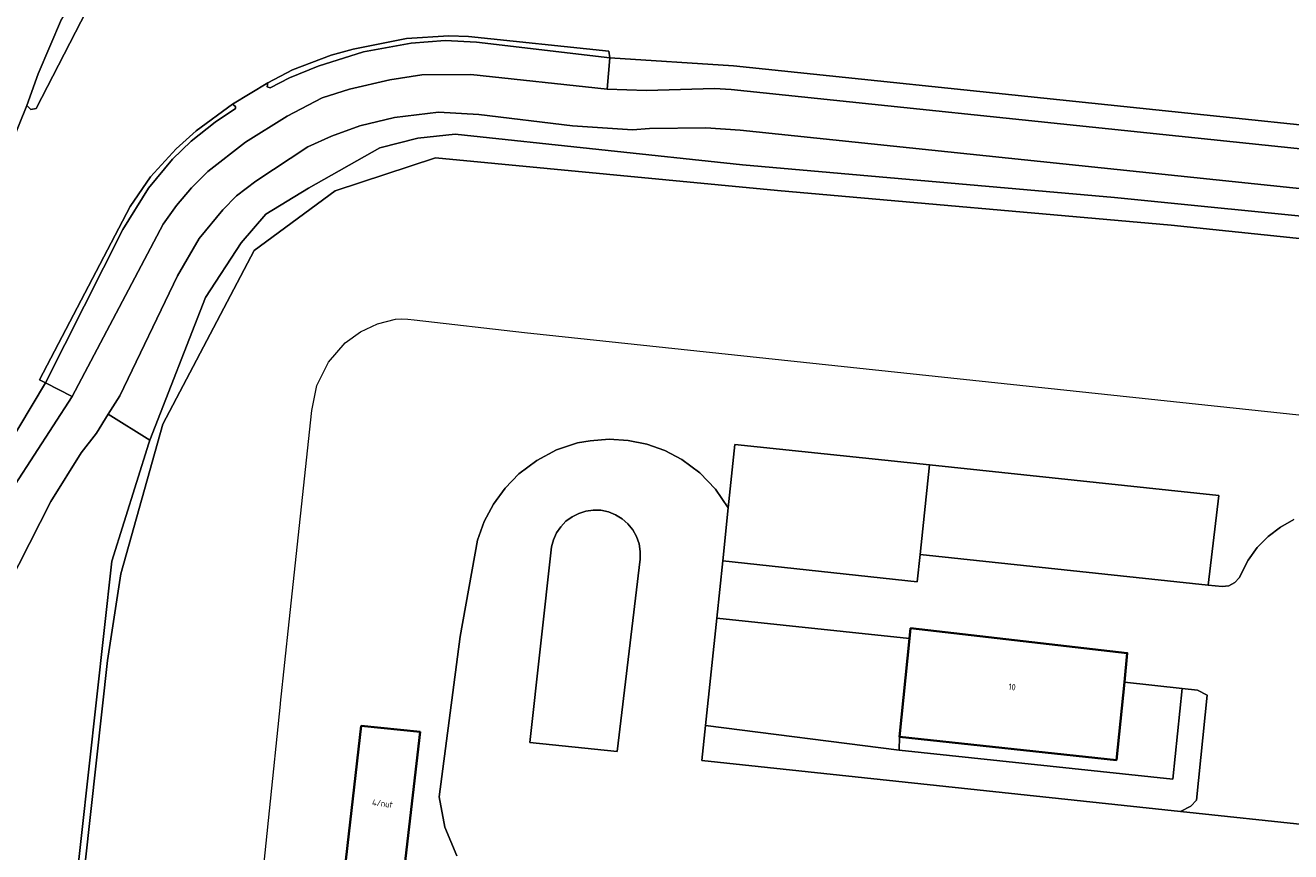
# Model space of a CAD drawing. Header units: metres. Extents: x 110065 to 112666, y 425872 to 427362.
# Tile 58 of 104: x 110951 to 111023, y 426770 to 426817. Entities that reach past the tile are written whole.
import ezdxf

# ---------------------------------------------------------------- set-up
doc = ezdxf.new("R2010")
doc.units = ezdxf.units.M
for name, color, linetype, lineweight in [('B-WE-GR-GRAS-GV', 60, 'Continuous', 13), ('B-WE-GR-GROENVOORZIENING-GV', 80, 'Continuous', 18), ('B-WE-OG-BEBOUWING-GV', 7, 'Continuous', 35), ('B-WE-OG-BEBOUWING-T18', 10, 'Continuous', 18), ('B-WE-OG-WATER-GV', 130, 'Continuous', 18), ('B-WE-VH-VERHARDING_ASFALT-GV', 252, 'Continuous', 18), ('B-WE-VH-VERHARDING_BETONSTRAATSTEEN-GV', 252, 'Continuous', 18), ('B-WE-VH-VERHARDING_GESLOTEN-GV', 7, 'Continuous', 18), ('B-WE-VH-VERHARDING_OPEN-GV', 252, 'Continuous', 18), ('B-WE-VH-VERHARDING_TEGEL-GV', 252, 'Continuous', 18)]:
    doc.layers.add(name, color=color, linetype=linetype, lineweight=lineweight)
doc.styles.add('NLCS-ISO-M200-T18', font='NLCS-ISO.ttf')

msp = doc.modelspace()

# ---------------------------------------------------------------- linework, layer by layer
at = {"layer": 'B-WE-GR-GRAS-GV', "flags": 128}
for points in [[(111093.278, 426800.592), (110991.989, 426811.16), (110990.035, 426811.296), (110986.835, 426811.258), (110985.873, 426811.171), (110982.459, 426811.41), (110977.136, 426812.04), (110977.136, 426812.04), (110977.136, 426812.04), (110974.847, 426812.176), (110972.338, 426811.87), (110970.381, 426811.405), (110968.764, 426810.819), (110967.414, 426810.209), (110964.46, 426808.262), (110963.367, 426807.422), (110962.59, 426806.632), (110961.253, 426805.007), (110960.016, 426802.883), (110956.73, 426796.069), (110956.079, 426795.02), (110958.449, 426793.549), (110961.602, 426801.655), (110963.628, 426804.76), (110965.034, 426806.391), (110967.454, 426807.867), (110971.506, 426810.159), (110973.672, 426810.7), (110975.786, 426810.931), (110992.127, 426809.191), (111013.264, 426807.33), (111039.244, 426804.735)], [(111039.244, 426804.735), (111013.264, 426807.33), (110992.127, 426809.191), (110992.127, 426809.191), (110992.127, 426809.191), (110975.786, 426810.931), (110973.672, 426810.7), (110971.506, 426810.159), (110967.454, 426807.867), (110965.034, 426806.391), (110963.628, 426804.76), (110961.602, 426801.655), (110958.449, 426793.549), (110958.379, 426793.369), (110956.284, 426786.66), (110953.238, 426759.094)], [(110953.498, 426758.02), (110956.045, 426781.023), (110956.787, 426785.948), (110959.186, 426794.453), (110964.365, 426804.313), (110968.965, 426807.71), (110974.677, 426809.585), (110994.108, 426807.729), (111016.486, 426805.751), (111042.153, 426803.096), (111067.034, 426800.418), (111095.665, 426796.691), (111112.832, 426794.551), (111113.469, 426794.328), (111121.503, 426788.237), (111122.477, 426786.94), (111123.947, 426784.37), (111134.041, 426764.863)]]:
    msp.add_lwpolyline(points, dxfattribs=at)
msp.add_lwpolyline([(110958.449, 426793.549), (110956.079, 426795.02), (110955.404, 426793.932), (110954.535, 426792.824), (110952.815, 426790.046), (110947.964, 426780.54), (110938.564, 426762.116), (110937.485, 426760.44), (110936.403, 426759.242), (110938.59, 426754.756), (110940.43, 426750.117), (110941.542, 426750.042), (110945.325, 426750.481), (110947.906, 426751.148), (110949.439, 426752.056), (110950.36, 426752.851), (110951.243, 426753.834), (110952.438, 426756.227), (110952.918, 426757.398), (110953.238, 426759.094), (110956.284, 426786.66), (110958.379, 426793.369), (110958.449, 426793.549), (110958.449, 426793.549)], close=True, dxfattribs=at)
at = {"layer": 'B-WE-GR-GROENVOORZIENING-GV', "flags": 128}
msp.add_lwpolyline([(110975.888, 426769.919), (110975.21, 426771.542), (110974.89, 426773.272), (110976.071, 426782.39), (110977.056, 426787.852), (110977.438, 426788.914), (110977.967, 426789.911), (110978.632, 426790.822), (110979.42, 426791.63), (110980.429, 426792.391), (110981.545, 426792.983), (110982.741, 426793.39), (110983.468, 426793.502), (110984.546, 426793.592), (110985.626, 426793.528), (110986.687, 426793.314), (110987.706, 426792.952), (110988.665, 426792.451), (110989.697, 426791.688), (110990.587, 426790.763), (110991.31, 426789.703), (110991.684, 426793.297), (111002.745, 426792.13), (111019.177, 426790.397), (111018.589, 426785.299), (111019.371, 426785.216), (111019.756, 426785.271), (111020.099, 426785.456), (111020.339, 426785.717), (111020.854, 426786.727), (111021.372, 426787.438), (111021.986, 426788.068), (111022.682, 426788.605), (111023.448, 426789.038)], dxfattribs=at)
for points in [[(110984.068, 426789.554), (110983.642, 426789.568), (110983.219, 426789.51), (110982.812, 426789.382), (110982.432, 426789.188), (110982.089, 426788.933), (110981.795, 426788.625), (110981.556, 426788.271), (110981.38, 426787.883), (110981.271, 426787.47), (110980.031, 426776.365), (110985.006, 426775.842), (110986.303, 426786.769), (110986.31, 426787.208), (110986.241, 426787.642), (110986.099, 426788.058), (110985.887, 426788.443), (110985.612, 426788.785), (110985.282, 426789.076), (110984.907, 426789.305), (110984.498, 426789.466), (110984.068, 426789.554), (110984.068, 426789.554)], [(111017.981, 426779.339), (111017.1, 426779.434), (111016.568, 426774.271), (111001.016, 426775.932), (110990.023, 426777.329), (110989.816, 426775.34), (111017.001, 426772.437), (111017.601, 426772.743), (111017.911, 426773.082), (111018.527, 426779.053), (111017.981, 426779.339), (111017.981, 426779.339)], [(110972.768, 426767.971), (110969.434, 426768.346), (110970.459, 426777.3), (110973.797, 426776.958), (110972.768, 426767.971), (110972.768, 426767.971)]]:
    msp.add_lwpolyline(points, close=True, dxfattribs=at)
at = {"layer": 'B-WE-OG-BEBOUWING-GV', "flags": 128}
for points in [[(111013.819, 426779.786), (111013.987, 426781.437), (111001.668, 426782.851), (111001.61, 426782.278), (111001.043, 426776.681), (111013.37, 426775.358), (111013.819, 426779.786), (111013.819, 426779.786)], [(110972.768, 426767.971), (110973.797, 426776.958), (110970.459, 426777.3), (110969.434, 426768.346), (110972.768, 426767.971), (110972.768, 426767.971)]]:
    msp.add_lwpolyline(points, close=True, dxfattribs=at)
at = {"layer": 'B-WE-OG-WATER-GV', "flags": 128}
for points in [[(111134.041, 426764.863), (111123.947, 426784.37), (111122.477, 426786.94), (111121.503, 426788.237), (111113.469, 426794.328), (111112.832, 426794.551), (111095.665, 426796.691), (111067.034, 426800.418), (111042.153, 426803.096), (111016.486, 426805.751), (110994.108, 426807.729), (110974.677, 426809.585), (110968.965, 426807.71), (110964.365, 426804.313), (110959.186, 426794.453), (110956.787, 426785.948), (110956.045, 426781.023), (110953.498, 426758.02)], [(110959.087, 426713.036), (110960.023, 426722.027), (110961.005, 426731.209), (110961.035, 426731.525), (110961.922, 426740.213), (110962.75, 426748.438), (110963.649, 426757.207), (110964.39, 426764.396), (110964.622, 426766.418), (110965.865, 426778.544), (110965.871, 426778.596), (110966.365, 426783.216), (110967.652, 426795.221), (110967.942, 426796.655), (110968.588, 426797.967), (110969.549, 426799.07), (110970.409, 426799.698), (110971.371, 426800.155), (110972.401, 426800.424), (110972.753, 426800.432), (110973.105, 426800.417), (110973.456, 426800.381), (110979.735, 426799.651), (110987.746, 426798.804)], [(110987.746, 426798.804), (111084.853, 426788.475)]]:
    msp.add_lwpolyline(points, dxfattribs=at)
at = {"layer": 'B-WE-VH-VERHARDING_ASFALT-GV', "flags": 128}
for points in [[(110955.173, 426818.573), (110951.985, 426812.386), (110951.675, 426812.323), (110951.446, 426812.554), (110949.338, 426807.35)], [(110949.413, 426791.62), (110952.516, 426796.802), (110952.182, 426796.975), (110957.323, 426806.817), (110958.474, 426808.502), (110959.942, 426810.098), (110961.076, 426811.112), (110963.135, 426812.627), (110965.147, 426813.854), (110966.541, 426814.591), (110968.743, 426815.415), (110969.998, 426815.76), (110973.024, 426816.359), (110975.43, 426816.524), (110976.544, 426816.471), (110984.527, 426815.646), (110984.581, 426815.262), (110991.613, 426814.808), (111093.424, 426804.205)]]:
    msp.add_lwpolyline(points, dxfattribs=at)
for points in [[(110991.613, 426814.808), (110984.581, 426815.262), (110984.427, 426813.482), (110986.664, 426813.409), (110990.53, 426813.516), (110991.473, 426813.465), (111093.218, 426802.869), (111099.311, 426801.62), (111099.532, 426803.458), (111093.424, 426804.205), (110991.613, 426814.808), (110991.613, 426814.808)], [(110954.039, 426796.013), (110952.516, 426796.802), (110949.413, 426791.62), (110944.652, 426782.221), (110945.998, 426781.538), (110950.799, 426791.018), (110954.039, 426796.013), (110954.039, 426796.013)]]:
    msp.add_lwpolyline(points, close=True, dxfattribs=at)
at = {"layer": 'B-WE-VH-VERHARDING_BETONSTRAATSTEEN-GV', "flags": 128}
for points in [[(110955.173, 426818.573), (110954.404, 426819.104), (110953.425, 426817.461), (110952.099, 426814.361), (110951.446, 426812.554), (110951.675, 426812.323), (110951.985, 426812.386), (110955.173, 426818.573), (110955.173, 426818.573)], [(110976.544, 426816.471), (110975.43, 426816.524), (110973.024, 426816.359), (110969.998, 426815.76), (110968.743, 426815.415), (110966.541, 426814.591), (110965.147, 426813.854), (110965.103, 426813.614), (110965.273, 426813.558), (110966.371, 426814.127), (110968.002, 426814.797), (110970.581, 426815.609), (110973.289, 426816.109), (110975.23, 426816.248), (110977.013, 426816.16), (110984.581, 426815.262), (110984.527, 426815.646), (110976.544, 426816.471), (110976.544, 426816.471)], [(110963.318, 426812.502), (110963.135, 426812.627), (110961.076, 426811.112), (110959.942, 426810.098), (110958.474, 426808.502), (110957.323, 426806.817), (110952.182, 426796.975), (110952.516, 426796.802), (110956.917, 426805.519), (110958.376, 426807.866), (110959.732, 426809.506), (110960.799, 426810.528), (110962.161, 426811.606), (110963.313, 426812.379), (110963.318, 426812.502), (110963.318, 426812.502)]]:
    msp.add_lwpolyline(points, close=True, dxfattribs=at)
at = {"layer": 'B-WE-VH-VERHARDING_GESLOTEN-GV', "flags": 128}
msp.add_lwpolyline([(111024.489, 426771.637), (111017.001, 426772.437), (110989.816, 426775.34), (110990.023, 426777.329), (110990.657, 426783.426), (110990.997, 426786.692), (110991.31, 426789.703), (110991.31, 426789.703), (110991.31, 426789.703), (110990.587, 426790.763), (110989.697, 426791.688), (110988.665, 426792.451), (110987.706, 426792.952), (110986.687, 426793.314), (110985.626, 426793.528), (110984.546, 426793.592), (110983.468, 426793.502), (110982.741, 426793.39), (110981.545, 426792.983), (110980.429, 426792.391), (110979.42, 426791.63), (110978.632, 426790.822), (110977.967, 426789.911), (110977.438, 426788.914), (110977.056, 426787.852), (110976.071, 426782.39), (110974.89, 426773.272), (110975.21, 426771.542), (110975.888, 426769.919)], dxfattribs=at)
for points in [[(111002.745, 426792.13), (110991.684, 426793.297), (110991.31, 426789.703), (110990.997, 426786.692), (111002.048, 426785.494), (111002.21, 426787.035), (111002.745, 426792.13), (111002.745, 426792.13)], [(110980.031, 426776.365), (110981.271, 426787.47), (110981.38, 426787.883), (110981.556, 426788.271), (110981.795, 426788.625), (110982.089, 426788.933), (110982.432, 426789.188), (110982.812, 426789.382), (110983.219, 426789.51), (110983.642, 426789.568), (110984.068, 426789.554), (110984.498, 426789.466), (110984.907, 426789.305), (110985.282, 426789.076), (110985.612, 426788.785), (110985.887, 426788.443), (110986.099, 426788.058), (110986.241, 426787.642), (110986.31, 426787.208), (110986.303, 426786.769), (110985.006, 426775.842), (110980.031, 426776.365), (110980.031, 426776.365)], [(111001.016, 426775.932), (111001.043, 426776.681), (111001.61, 426782.278), (110990.657, 426783.426), (110990.023, 426777.329), (111001.016, 426775.932), (111001.016, 426775.932)]]:
    msp.add_lwpolyline(points, close=True, dxfattribs=at)
at = {"layer": 'B-WE-VH-VERHARDING_OPEN-GV', "flags": 128}
for points in [[(111019.177, 426790.397), (111002.745, 426792.13), (111002.21, 426787.035), (111018.589, 426785.299), (111019.177, 426790.397), (111019.177, 426790.397)], [(111017.1, 426779.434), (111013.819, 426779.786), (111013.37, 426775.358), (111001.043, 426776.681), (111001.016, 426775.932), (111016.568, 426774.271), (111017.1, 426779.434), (111017.1, 426779.434)]]:
    msp.add_lwpolyline(points, close=True, dxfattribs=at)
msp.add_lwpolyline([(111023.448, 426789.038), (111022.682, 426788.605), (111021.986, 426788.068), (111021.372, 426787.438), (111020.854, 426786.727), (111020.339, 426785.717), (111020.099, 426785.456), (111019.756, 426785.271), (111019.371, 426785.216), (111018.589, 426785.299), (111002.21, 426787.035), (111002.048, 426785.494), (110990.997, 426786.692), (110990.657, 426783.426), (111001.61, 426782.278), (111001.668, 426782.851), (111013.987, 426781.437), (111013.819, 426779.786), (111017.1, 426779.434), (111017.981, 426779.339), (111018.527, 426779.053), (111017.911, 426773.082), (111017.601, 426772.743), (111017.001, 426772.437), (111024.489, 426771.637)], dxfattribs=at)
at = {"layer": 'B-WE-VH-VERHARDING_TEGEL-GV', "flags": 128}
for points in [[(110949.338, 426807.35), (110951.446, 426812.554), (110952.099, 426814.361), (110953.425, 426817.461)], [(111093.218, 426802.869), (110991.473, 426813.465), (110990.53, 426813.516), (110986.664, 426813.409), (110984.427, 426813.482), (110984.427, 426813.482), (110984.427, 426813.482), (110976.676, 426814.318), (110973.904, 426814.306), (110972.087, 426814.021), (110969.795, 426813.487), (110968.241, 426812.988), (110966.248, 426811.951), (110963.88, 426810.473), (110961.741, 426808.806), (110960.808, 426807.884), (110959.962, 426806.883), (110959.196, 426805.81), (110954.039, 426796.013), (110950.799, 426791.018)], [(110947.964, 426780.54), (110952.815, 426790.046), (110954.535, 426792.824), (110955.404, 426793.932), (110956.079, 426795.02), (110956.73, 426796.069), (110960.016, 426802.883), (110961.253, 426805.007), (110962.59, 426806.632), (110963.367, 426807.422), (110964.46, 426808.262), (110967.414, 426810.209), (110968.764, 426810.819), (110970.381, 426811.405), (110972.338, 426811.87), (110974.847, 426812.176), (110977.136, 426812.04), (110982.459, 426811.41), (110985.873, 426811.171), (110986.835, 426811.258), (110990.035, 426811.296), (110991.989, 426811.16), (111093.278, 426800.592)]]:
    msp.add_lwpolyline(points, dxfattribs=at)
msp.add_lwpolyline([(110977.013, 426816.16), (110975.23, 426816.248), (110973.289, 426816.109), (110970.581, 426815.609), (110968.002, 426814.797), (110966.371, 426814.127), (110965.273, 426813.558), (110965.103, 426813.614), (110965.147, 426813.854), (110963.135, 426812.627), (110963.318, 426812.502), (110963.313, 426812.379), (110962.161, 426811.606), (110960.799, 426810.528), (110959.732, 426809.506), (110958.376, 426807.866), (110956.917, 426805.519), (110952.516, 426796.802), (110954.039, 426796.013), (110959.196, 426805.81), (110959.962, 426806.883), (110960.808, 426807.884), (110961.741, 426808.806), (110963.88, 426810.473), (110966.248, 426811.951), (110968.241, 426812.988), (110969.795, 426813.487), (110972.087, 426814.021), (110973.904, 426814.306), (110976.676, 426814.318), (110984.427, 426813.482), (110984.581, 426815.262), (110977.013, 426816.16), (110977.013, 426816.16)], close=True, dxfattribs=at)

# ---------------------------------------------------------------- texts
at = {"layer": 'B-WE-OG-BEBOUWING-T18', "char_height": 0.36, "attachment_point": 5, "style": 'NLCS-ISO-M200-T18'}
for s, insert, rotation in [('10', (111007.439, 426779.515), 353.9), ('4/nut', (110971.659, 426772.895), 353.5)]:
    msp.add_mtext(s, dxfattribs=dict(at, insert=insert, rotation=rotation))

doc.saveas('drawing.dxf')
